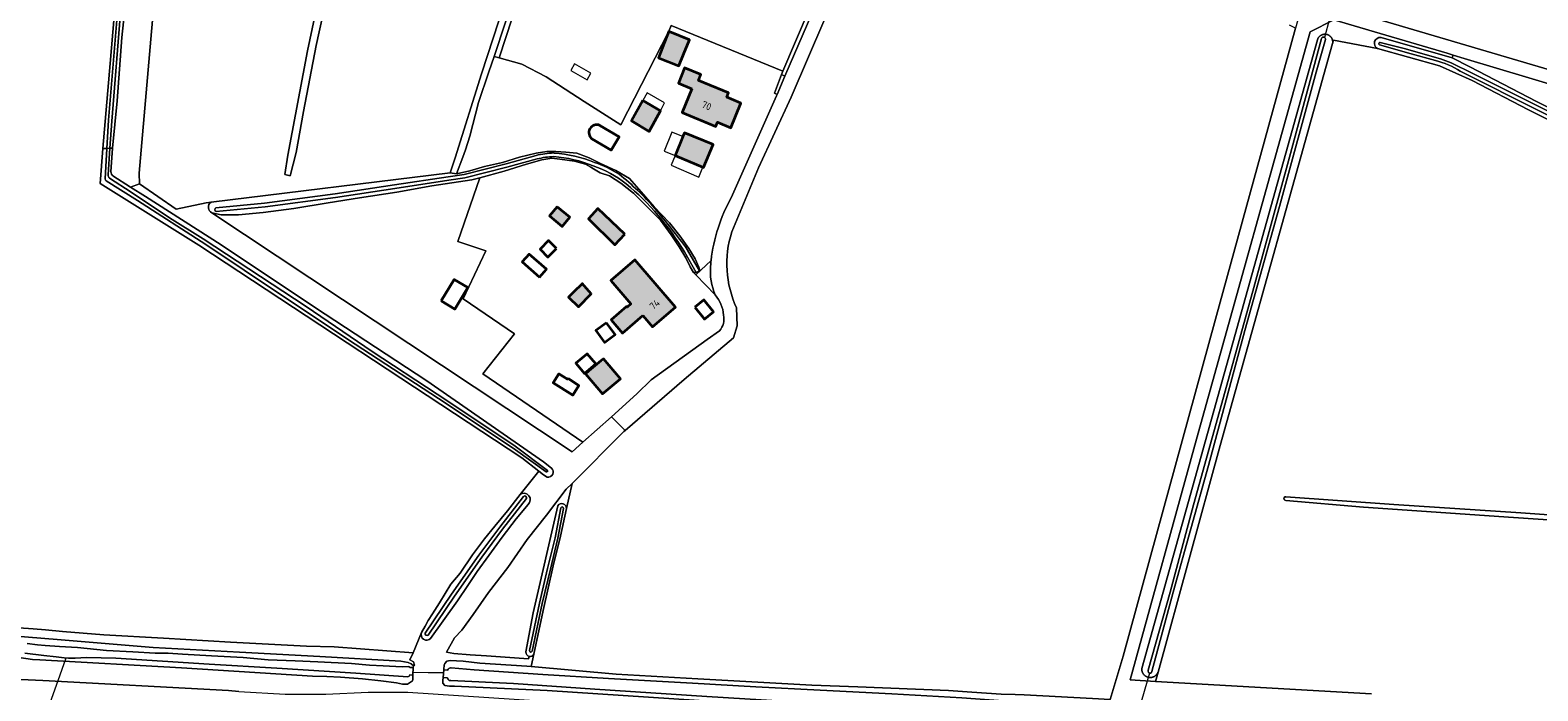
# Model space of a CAD drawing. Header units: metres. Extents: x 200031 to 204075, y 460125 to 464703.
# Tile 76 of 178: x 201076 to 201461, y 463498 to 463666. Entities that reach past the tile are written whole.
import ezdxf
from ezdxf.enums import TextEntityAlignment as Align

# ---------------------------------------------------------------- set-up
doc = ezdxf.new("R2010")
doc.units = ezdxf.units.M
doc.header["$LTSCALE"] = 2
for name, color, linetype, lineweight in [('B-WE-GR-BOS_LOOF-GV', 253, 'Continuous', 13), ('B-WE-GR-GRAS-GV', 253, 'Continuous', 13), ('B-WE-GR-HOUTWAL-GV', 253, 'Continuous', 13), ('B-WE-KW-KUNSTWERK_DUIKER-G', 253, 'Continuous', 18), ('B-WE-OG-BEBOUWING-GV', 253, 'Continuous', 35), ('B-WE-OG-BEBOUWING-T18', 253, 'Continuous', 18), ('B-WE-OG-BEBOUWING_BASSIN-GV', 253, 'Continuous', 35), ('B-WE-OG-BEBOUWING_LUIFEL-GV', 253, 'Continuous', 18), ('B-WE-OG-BEBOUWING_SCHUUR-GV', 253, 'Continuous', 35), ('B-WE-OG-TERREIN_ERF-GV', 253, 'Continuous', 18), ('B-WE-OG-WATER-GV', 253, 'Continuous', 18), ('B-WE-OG-WATER_GREPPEL-GV', 253, 'Continuous', 18), ('B-WE-OG-WATER_SLOOT-GV', 253, 'Continuous', 18), ('B-WE-OG-WEG-GV', 253, 'Continuous', 18), ('B-WE-VH-VERHARDING_BEDRIJFSVLOERPLAAT-GV', 253, 'Continuous', 18), ('B-WE-VH-VERHARDING_BETON-A', 254, 'Continuous', 25), ('B-WE-VH-VERHARDING_BETONSTRAATSTEEN-GV', 253, 'Continuous', 18), ('B-WE-VH-VERHARDING_HALFVERHARDING-GV', 253, 'Continuous', 18), ('B-WE-VH-VERHARDING_OPEN-GV', 253, 'Continuous', 18)]:
    doc.layers.add(name, color=color, linetype=linetype, lineweight=lineweight)
doc.styles.add('NLCS-ISO-M1000-T18', font='NLCS-ISO.ttf', dxfattribs={"height": 1.8})

msp = doc.modelspace()

# ---------------------------------------------------------------- hatches: boundary and pattern name
at = {"layer": 'B-WE-VH-VERHARDING_BETON-A'}
h = msp.add_hatch(color=256, dxfattribs=at)
h.dxf.hatch_style = 1
h.paths.add_polyline_path([(201239.129, 463665.901), (201236.51, 463659.17), (201241.734, 463657.069), (201243.016, 463660.26), (201244.418, 463663.752), (201239.374, 463665.797)])
h = msp.add_hatch(color=256, dxfattribs=at)
h.dxf.hatch_style = 1
h.paths.add_polyline_path([(201245.056, 463651.263), (201242.538, 463645.184), (201251.113, 463641.632), (201251.561, 463642.712), (201254.954, 463641.306), (201257.554, 463647.582), (201253.905, 463649.094), (201254.351, 463650.169), (201246.685, 463653.345), (201247.317, 463654.915), (201243.159, 463656.59), (201241.578, 463652.664)])
h = msp.add_hatch(color=256, dxfattribs=at)
h.dxf.hatch_style = 1
h.paths.add_polyline_path([(201232.535, 463648.211), (201229.644, 463643.028), (201234.114, 463640.32), (201237.036, 463645.596)])
h = msp.add_hatch(color=256, dxfattribs=at)
h.dxf.hatch_style = 1
h.paths.add_polyline_path([(201242.741, 463639.09), (201240.766, 463634.213), (201247.865, 463631.211), (201248.024, 463631.144), (201250.448, 463637.069), (201243.128, 463640.045)])
h = msp.add_hatch(color=256, dxfattribs=at)
h.dxf.hatch_style = 1
h.paths.add_polyline_path([(201210.656, 463621.163), (201208.715, 463618.825), (201211.948, 463616.142), (201213.889, 463618.481)])
h = msp.add_hatch(color=256, dxfattribs=at)
h.dxf.hatch_style = 1
h.paths.add_polyline_path([(201227.929, 463614.157), (201221.059, 463620.696), (201218.653, 463618.085), (201225.338, 463611.422)])
h = msp.add_hatch(color=256, dxfattribs=at)
h.dxf.hatch_style = 1
h.paths.add_polyline_path([(201232.553, 463593.39), (201235.003, 463590.525), (201240.87, 463595.542), (201230.52, 463607.644), (201224.332, 463602.351), (201229.45, 463596.367), (201228.503, 463595.556), (201228.366, 463595.717), (201224.437, 463592.357), (201227.355, 463588.945)])
h = msp.add_hatch(color=256, dxfattribs=at)
h.dxf.hatch_style = 1
h.paths.add_polyline_path([(201215.038, 463599.536), (201213.59, 463598.09), (201216.108, 463595.591), (201219.316, 463598.979), (201217.076, 463601.572), (201216.865, 463601.361)])
h = msp.add_hatch(color=256, dxfattribs=at)
h.dxf.hatch_style = 1
h.paths.add_polyline_path([(201221.787, 463581.851), (201218.778, 463579.3), (201217.917, 463578.571), (201222.252, 463573.457), (201226.787, 463577.3), (201222.452, 463582.415)])

# ---------------------------------------------------------------- linework, layer by layer
at = {"layer": 'B-WE-GR-BOS_LOOF-GV', "flags": 128}
for points in [[(201213.045, 463544.206), (201214.462, 463550.613), (201212.985, 463549.136), (201207.92, 463542.539), (201202.989, 463536.326), (201198.062, 463529.153), (201193.131, 463522.754), (201189.22, 463517.164), (201186.324, 463513.22), (201184.473, 463511.231), (201182.479, 463507.572), (201184.272, 463507.235)], [(201202.695, 463507.633), (201204.537, 463517.595), (201210.822, 463544.915)], [(201212.156, 463545.404), (201212.199, 463545.391)], [(201184.272, 463507.235), (201188.475, 463506.923), (201192.605, 463506.617), (201203.379, 463505.9), (201203.513, 463506.502)]]:
    msp.add_lwpolyline(points, dxfattribs=at)
at = {"layer": 'B-WE-GR-BOS_LOOF-GV'}
for points in [[(201210.822, 463544.915, -0.3226068), (201212.156, 463545.404)], [(201212.199, 463545.391, -0.3328561), (201213.045, 463544.206)], [(201203.513, 463506.502, -0.3761936), (201202.695, 463507.633)]]:
    msp.add_lwpolyline(points, format="xyb", dxfattribs=at)
at = {"layer": 'B-WE-GR-GRAS-GV', "flags": 128}
for points in [[(201460.886, 463854.683), (201458.386, 463847.007), (201453.051, 463827.14), (201448.044, 463808.599), (201442.98, 463790.2), (201439.57, 463777.994), (201432.603, 463752.516), (201424.836, 463723.137), (201418.007, 463698.501), (201414.566, 463686.551), (201410.723, 463671.674), (201516.205, 463640.568)], [(201112.529, 463727.359), (201104.078, 463629.736), (201104.148, 463626.972), (201113.518, 463620.558), (201121.166, 463622.159), (201122.38, 463622.308), (201183.407, 463629.808), (201184.619, 463633.655), (201191.35, 463655.02), (201197.218, 463672.977)], [(201294.995, 463707.751), (201293.446, 463708.914), (201292.55, 463704.636), (201292.188, 463702.904), (201287.499, 463689.463), (201278.917, 463669.057), (201270.375, 463649.101), (201262.043, 463631.114), (201255.185, 463614.722)], [(201061.107, 463514.656), (201076.999, 463513.54), (201080.19, 463513.243), (201084.496, 463512.857), (201095.029, 463512), (201110.27, 463511.13), (201127.369, 463510.112), (201146.729, 463509.072), (201153.76, 463508.913), (201173.909, 463507.402), (201176.069, 463512.564), (201176.967, 463514.206), (201177.798, 463515.603), (201178.844, 463517.372), (201180.691, 463520.166), (201183.584, 463524.885), (201185.896, 463527.712), (201189.037, 463532.401), (201192.149, 463536.47), (201194.8, 463539.67), (201197.975, 463543.585), (201201.211, 463547.747), (201205.988, 463553.714), (201201.683, 463557.16), (201119.286, 463611.331), (201094.129, 463627.064), (201094.766, 463635.971), (201096.695, 463657.72), (201099.715, 463693.687)], [(201150.907, 463669.977), (201149.234, 463662.29), (201145.985, 463645.429), (201144.106, 463634.954), (201142.58, 463629.033), (201141.216, 463629.4), (201141.971, 463634.296), (201147.009, 463660.949), (201150.293, 463676.633)], [(201227.658, 463563.809), (201214.462, 463550.613), (201213.045, 463544.206), (201211.478, 463537.119), (201209.67, 463529.572), (201207.117, 463518.218), (201204.682, 463507.033), (201204.007, 463503.932), (201225.709, 463501.996), (201246.531, 463500.735), (201275.665, 463499.13), (201287.367, 463498.687), (201310.465, 463497.774), (201316.404, 463497.361), (201323.948, 463496.9), (201327.504, 463496.771), (201329.785, 463496.717), (201347.197, 463495.718), (201351.754, 463495.456), (201354.997, 463506.518), (201378.607, 463592.455), (201398.968, 463666.728), (201397.495, 463667.472)], [(201420.815, 463664.325), (201438.975, 463659.166), (201439.172, 463659.826), (201437.654, 463660.28), (201420.55, 463665.351), (201408.75, 463668.849), (201402.742, 463665.727), (201373.737, 463561.91), (201356.855, 463500.484), (201363.284, 463500.118)], [(201363.284, 463500.118), (201363.933, 463502.48), (201363.912, 463502.426), (201363.874, 463502.341), (201363.833, 463502.258), (201363.789, 463502.177), (201363.741, 463502.097), (201363.689, 463502.02), (201363.635, 463501.945), (201363.577, 463501.873), (201363.516, 463501.803), (201363.452, 463501.736), (201363.385, 463501.672), (201363.316, 463501.61), (201363.244, 463501.552), (201363.169, 463501.497), (201363.093, 463501.445), (201363.014, 463501.396), (201362.933, 463501.351), (201362.85, 463501.31), (201362.765, 463501.272), (201362.679, 463501.238), (201362.592, 463501.207), (201362.503, 463501.18), (201362.413, 463501.157), (201362.322, 463501.138), (201362.231, 463501.123), (201362.139, 463501.112), (201362.047, 463501.105), (201361.954, 463501.102), (201361.861, 463501.103), (201361.769, 463501.108), (201361.677, 463501.117), (201361.585, 463501.13), (201361.494, 463501.146), (201361.403, 463501.167), (201361.314, 463501.192), (201361.226, 463501.22), (201361.139, 463501.252), (201361.053, 463501.288), (201360.97, 463501.328), (201360.888, 463501.371), (201360.808, 463501.418), (201360.73, 463501.468), (201360.654, 463501.521), (201360.58, 463501.578), (201360.51, 463501.638), (201360.441, 463501.7), (201360.376, 463501.766), (201360.313, 463501.834), (201360.254, 463501.905), (201360.197, 463501.979), (201360.144, 463502.055), (201360.094, 463502.133), (201360.048, 463502.213), (201360.005, 463502.295), (201359.965, 463502.379), (201359.93, 463502.464), (201359.898, 463502.551), (201359.87, 463502.64), (201359.845, 463502.729), (201359.825, 463502.819), (201359.808, 463502.911), (201359.795, 463503.002), (201359.787, 463503.095), (201359.782, 463503.187), (201359.781, 463503.28), (201359.785, 463503.373), (201404.589, 463663.74), (201404.615, 463663.819), (201404.647, 463663.903), (201404.682, 463663.985), (201404.721, 463664.065), (201404.763, 463664.144), (201404.809, 463664.221), (201404.858, 463664.295), (201404.911, 463664.367), (201404.966, 463664.437), (201405.025, 463664.505), (201405.087, 463664.569), (201405.151, 463664.631), (201405.219, 463664.69), (201405.288, 463664.745), (201405.361, 463664.798), (201405.435, 463664.847), (201405.512, 463664.893), (201405.59, 463664.935), (201405.671, 463664.974), (201405.753, 463665.009), (201405.836, 463665.041), (201405.921, 463665.069), (201406.007, 463665.093), (201406.094, 463665.113), (201406.182, 463665.129), (201406.271, 463665.141), (201406.36, 463665.149), (201406.449, 463665.153), (201406.538, 463665.153), (201406.627, 463665.149), (201406.716, 463665.142), (201406.805, 463665.13), (201406.893, 463665.114), (201406.98, 463665.094), (201407.066, 463665.071), (201407.151, 463665.043), (201407.235, 463665.012), (201407.317, 463664.977), (201407.398, 463664.939), (201407.476, 463664.897), (201407.553, 463664.851), (201407.628, 463664.802), (201407.7, 463664.75), (201407.77, 463664.695), (201407.838, 463664.636), (201407.903, 463664.575), (201407.965, 463664.51), (201408.024, 463664.443), (201408.08, 463664.374), (201408.132, 463664.302), (201408.182, 463664.227), (201408.228, 463664.151), (201408.271, 463664.072), (201408.31, 463663.992), (201408.345, 463663.91), (201408.377, 463663.827), (201408.405, 463663.742), (201408.429, 463663.656), (201408.45, 463663.569), (201408.466, 463663.481), (201408.478, 463663.393), (201408.487, 463663.304), (201408.491, 463663.214), (201408.492, 463663.125), (201408.488, 463663.036), (201408.481, 463662.947), (201408.469, 463662.858), (201408.454, 463662.77), (201408.704, 463663.666), (201419.909, 463661.481)], [(201483.433, 463633.299), (201458.386, 463645.885), (201444.085, 463653.331), (201435.754, 463657.11), (201419.909, 463661.481), (201408.704, 463663.666), (201408.454, 463662.77), (201379.805, 463560.229), (201363.933, 463502.48), (201363.284, 463500.118), (201418.361, 463496.979)], [(201104.148, 463626.972), (201101.821, 463626.189), (201105.656, 463623.781), (201124.99, 463611.459), (201148.785, 463595.559), (201177.41, 463576.752), (201207.191, 463556.083), (201209.235, 463554.502)], [(201122.38, 463622.308), (201121.166, 463622.159), (201113.518, 463620.558), (201104.148, 463626.972)], [(201203.513, 463506.502), (201203.379, 463505.9), (201192.605, 463506.617), (201188.475, 463506.923), (201184.272, 463507.235), (201182.479, 463507.572), (201184.473, 463511.231), (201186.324, 463513.22), (201189.22, 463517.164), (201193.131, 463522.754), (201198.062, 463529.153), (201202.989, 463536.326), (201207.92, 463542.539), (201212.985, 463549.136), (201214.462, 463550.613), (201227.658, 463563.809), (201228.015, 463564.117), (201224.512, 463567.622), (201217.228, 463561.102), (201214.477, 463558.639), (201122.61, 463619.603)], [(201256.416, 463595.364), (201256.602, 463590.793), (201255.633, 463587.755), (201243.1, 463577.125), (201228.015, 463564.117), (201227.658, 463563.809)], [(201208.12, 463552.215), (201207.141, 463552.791), (201205.988, 463553.714), (201201.211, 463547.747)], [(201396.536, 463547.187), (201424.04, 463545.226), (201456.431, 463543.059), (201497.121, 463540.195), (201540.026, 463537.104)], [(201203.23, 463545.208), (201200.244, 463541.549), (201196.669, 463536.89), (201193.249, 463532.262), (201190.23, 463528.132), (201187.86, 463524.53), (201185.242, 463520.649), (201178.397, 463511.079)], [(201622.098, 463530.392), (201577.895, 463533.425), (201533.962, 463536.439), (201491.04, 463539.48), (201454.611, 463541.918), (201416.362, 463544.517), (201396.539, 463546.248)], [(200994.148, 463512.404), (200994.385, 463512.344), (201011.908, 463507.961), (201023.684, 463505.411), (201038.279, 463503.393), (201058.898, 463501.291), (201079.461, 463500.38), (201126.849, 463497.791), (201129.505, 463497.546), (201141.26, 463496.87), (201151.655, 463496.875), (201162.493, 463497.356), (201172.544, 463497.356), (201344.318, 463486.064), (201350.173, 463490.062), (201351.192, 463493.538), (201351.754, 463495.456), (201347.197, 463495.718)], [(201065.359, 463512.257), (201084.117, 463510.708), (201107.64, 463508.721), (201129.625, 463507.531), (201150.124, 463506.428), (201170.831, 463505.245), (201172.689, 463504.908), (201173.45, 463504.591), (201173.997, 463504.082), (201174.249, 463504.285), (201174.029, 463505.089), (201173.067, 463505.643), (201173.909, 463507.402), (201153.76, 463508.913), (201146.729, 463509.072), (201127.369, 463510.112), (201110.27, 463511.13), (201095.029, 463512), (201084.496, 463512.857), (201080.19, 463513.243), (201076.999, 463513.54), (201061.107, 463514.656)], [(201176.069, 463512.564), (201173.909, 463507.402), (201173.067, 463505.643), (201174.029, 463505.089), (201174.249, 463504.285), (201173.997, 463504.082), (201173.974, 463503.627), (201173.88, 463501.745), (201173.858, 463501.31), (201173.861, 463500.629), (201173.738, 463500.257), (201172.534, 463499.447), (201171.202, 463499.442), (201169.652, 463499.776), (201165.686, 463500.288), (201160.977, 463500.765), (201155.431, 463501.177), (201151.962, 463501.349), (201148.245, 463501.459), (201114.883, 463503.56), (201078.702, 463505.588), (201076.871, 463505.695), (201070.548, 463506.674)], [(201253.321, 463494.835), (201208.125, 463497.757), (201184.49, 463498.905), (201183.22, 463498.9), (201182.043, 463499.05), (201181.483, 463499.698), (201181.48, 463500.473), (201181.571, 463500.906), (201181.586, 463501.109), (201181.734, 463503.069), (201181.748, 463503.261), (201181.837, 463504.221), (201181.99, 463504.686), (201182.514, 463505.277), (201183.412, 463505.466), (201184.961, 463505.379), (201186.664, 463505.262), (201190.909, 463504.752), (201202.962, 463504.025), (201204.007, 463503.932), (201204.682, 463507.033)]]:
    msp.add_lwpolyline(points, dxfattribs=at)
for points in [[(201219.136, 463729.861), (201218.872, 463729.609), (201217.245, 463725.948), (201215.619, 463722.04), (201215.421, 463721.484), (201213.382, 463715.775), (201211.027, 463708.147), (201206.523, 463695.618), (201203.831, 463687.029), (201197.524, 463668.237), (201194.584, 463659.453), (201195.881, 463659.098), (201212.579, 463710.055)], [(201219.525, 463730.232), (201219.136, 463729.861), (201212.579, 463710.055), (201195.881, 463659.098), (201201.695, 463657.506), (201207.883, 463654.283), (201217.552, 463647.966), (201226.927, 463642.009), (201239.129, 463665.901), (201239.773, 463667.347), (201268.224, 463655.739), (201274.905, 463671.447), (201285.189, 463694.931), (201287.92, 463701.569), (201288.825, 463705.012), (201257.251, 463715.266)], [(201517.962, 463636.263), (201442.041, 463658.968), (201439.172, 463659.826), (201438.975, 463659.166), (201443.466, 463656.834), (201460.5, 463648.032), (201482.967, 463636.591), (201509.481, 463622.508)], [(201217.228, 463561.102), (201191.674, 463578.545), (201199.768, 463588.768), (201186.73, 463597.636), (201192.48, 463609.874), (201185.338, 463612.256), (201190.973, 463628.563), (201188.884, 463628.004), (201178.67, 463626.509), (201169.788, 463624.865), (201160.254, 463623.434), (201152.3, 463622.133), (201143.51, 463620.737), (201135.679, 463619.715), (201129.394, 463619.072), (201124.966, 463619.055), (201122.61, 463619.603), (201214.477, 463558.639)]]:
    msp.add_lwpolyline(points, close=True, dxfattribs=at)
at = {"layer": 'B-WE-GR-GRAS-GV'}
for points in [[(201419.909, 463661.481, -0.8368306), (201420.815, 463664.325)], [(201122.61, 463619.603, -0.5835161), (201122.38, 463622.308)], [(201255.185, 463614.722, 0.1857224), (201256.416, 463595.364)], [(201209.235, 463554.502, -0.7648272), (201208.12, 463552.215)], [(201201.211, 463547.747, -0.9873897), (201203.23, 463545.208)], [(201396.539, 463546.248, -1.117141), (201396.536, 463547.187)], [(201178.397, 463511.079, -0.8375685), (201176.069, 463512.564)], [(201204.682, 463507.033, -0.3372533), (201203.513, 463506.502)]]:
    msp.add_lwpolyline(points, format="xyb", dxfattribs=at)
at = {"layer": 'B-WE-GR-HOUTWAL-GV', "flags": 128}
for points in [[(201101.821, 463626.189), (201104.148, 463626.972), (201104.078, 463629.736), (201112.529, 463727.359), (201106.189, 463728.68), (201105.285, 463718.95), (201103.336, 463702.311), (201101.823, 463685.086), (201099.674, 463664.297), (201098.467, 463648.188), (201097.244, 463636.105), (201096.813, 463630.073)], [(201097.319, 463629.016), (201101.821, 463626.189)]]:
    msp.add_lwpolyline(points, dxfattribs=at)
at = {"layer": 'B-WE-GR-HOUTWAL-GV'}
msp.add_lwpolyline([(201096.813, 463630.073, 0.1500486), (201097.319, 463629.016)], format="xyb", dxfattribs=at)
at = {"layer": 'B-WE-KW-KUNSTWERK_DUIKER-G', "flags": 128}
for points in [[(201408.971, 463673.738), (201407.689, 463669.046), (201406.407, 463664.353)], [(201081.369, 463494.613), (201083.389, 463500.357), (201085.401, 463506.083), (201085.392, 463506.105)], [(201173.874, 463502.427), (201177.76, 463502.4), (201181.642, 463502.373)], [(201361.786, 463502.238), (201360.404, 463497.539), (201359.021, 463492.839)]]:
    msp.add_lwpolyline(points, dxfattribs=at)
at = {"layer": 'B-WE-OG-BEBOUWING-GV', "flags": 128}
for points in [[(201239.129, 463665.901), (201236.51, 463659.17), (201241.734, 463657.069), (201243.016, 463660.26), (201244.418, 463663.752), (201239.374, 463665.797)], [(201245.056, 463651.263), (201242.538, 463645.184), (201251.113, 463641.632), (201251.561, 463642.712), (201254.954, 463641.306), (201257.554, 463647.582), (201253.905, 463649.094), (201254.351, 463650.169), (201246.685, 463653.345), (201247.317, 463654.915), (201243.159, 463656.59), (201241.578, 463652.664)], [(201232.535, 463648.211), (201229.644, 463643.028), (201234.114, 463640.32), (201237.036, 463645.596)], [(201242.741, 463639.09), (201240.766, 463634.213), (201247.865, 463631.211), (201248.024, 463631.144), (201250.448, 463637.069), (201243.128, 463640.045)], [(201210.656, 463621.163), (201208.715, 463618.825), (201211.948, 463616.142), (201213.889, 463618.481)], [(201227.929, 463614.157), (201221.059, 463620.696), (201218.653, 463618.085), (201225.338, 463611.422)], [(201232.553, 463593.39), (201235.003, 463590.525), (201240.87, 463595.542), (201230.52, 463607.644), (201224.332, 463602.351), (201229.45, 463596.367), (201228.503, 463595.556), (201228.366, 463595.717), (201224.437, 463592.357), (201227.355, 463588.945)], [(201215.038, 463599.536), (201213.59, 463598.09), (201216.108, 463595.591), (201219.316, 463598.979), (201217.076, 463601.572), (201216.865, 463601.361)], [(201221.787, 463581.851), (201218.778, 463579.3), (201217.917, 463578.571), (201222.252, 463573.457), (201226.787, 463577.3), (201222.452, 463582.415)]]:
    msp.add_lwpolyline(points, close=True, dxfattribs=at)
at = {"layer": 'B-WE-OG-BEBOUWING_BASSIN-GV'}
msp.add_lwpolyline([(201221.528, 463641.897, 0.876391), (201219.529, 463638.472)], format="xyb", dxfattribs=at)
at = {"layer": 'B-WE-OG-BEBOUWING_BASSIN-GV', "flags": 128}
msp.add_lwpolyline([(201219.529, 463638.472), (201224.474, 463635.586), (201226.473, 463639.01), (201221.528, 463641.897)], dxfattribs=at)
at = {"layer": 'B-WE-OG-BEBOUWING_LUIFEL-GV', "flags": 128}
for points in [[(201215.08, 463657.591), (201214.141, 463655.944), (201218.354, 463653.543), (201219.293, 463655.19)], [(201237.036, 463645.596), (201238.079, 463647.69), (201233.635, 463650.212), (201232.535, 463648.211)], [(201240.766, 463634.213), (201242.741, 463639.09), (201239.957, 463640.218), (201237.982, 463635.341)], [(201240.766, 463634.213), (201239.764, 463631.8), (201246.787, 463628.711), (201247.865, 463631.211)]]:
    msp.add_lwpolyline(points, close=True, dxfattribs=at)
at = {"layer": 'B-WE-OG-BEBOUWING_SCHUUR-GV', "flags": 128}
for points in [[(201210.467, 463610.504), (201208.491, 463612.513), (201206.292, 463610.35), (201208.268, 463608.341)], [(201206.175, 463603.215), (201207.94, 463605.218), (201203.539, 463609.095), (201201.774, 463607.092)], [(201181.088, 463597.166), (201184.57, 463595.047), (201187.902, 463600.523), (201184.419, 463602.642)], [(201245.773, 463595.517), (201248.257, 463592.476), (201250.543, 463594.343), (201248.059, 463597.385)], [(201223.224, 463591.571), (201220.498, 463589.564), (201222.715, 463586.554), (201225.441, 463588.56)], [(201220.514, 463581.086), (201218.304, 463583.663), (201215.465, 463581.228), (201217.676, 463578.651)], [(201213.434, 463577.365), (201213.303, 463577.16), (201211.133, 463578.544), (201209.664, 463576.242), (201214.634, 463573.072), (201216.233, 463575.58)]]:
    msp.add_lwpolyline(points, close=True, dxfattribs=at)
at = {"layer": 'B-WE-OG-TERREIN_ERF-GV', "flags": 128}
for points in [[(201266.787, 463649.823), (201266.13, 463650.106), (201267.846, 463654.851), (201268.224, 463655.739), (201239.773, 463667.347), (201239.129, 463665.901), (201226.927, 463642.009), (201217.552, 463647.966), (201207.883, 463654.283), (201201.695, 463657.506), (201195.881, 463659.098), (201194.584, 463659.453), (201193.268, 463655.523), (201190.604, 463647.739), (201188.376, 463639.121), (201187.306, 463635.648), (201186.601, 463633.818), (201184.956, 463629.548), (201188.379, 463630.356), (201192.122, 463631.455), (201196.702, 463632.401), (201201.095, 463633.781), (201205.272, 463634.788), (201208.026, 463635.233), (201210.318, 463635.272), (201212.92, 463635.035), (201215.709, 463634.798), (201218.81, 463633.602), (201221.696, 463632.219), (201225.667, 463630.408), (201229.082, 463628.346), (201232.13, 463624.951), (201235.396, 463621.154), (201239.283, 463617.081), (201241.96, 463613.716), (201244.264, 463610.504), (201245.854, 463607.878), (201246.791, 463605.775), (201247.073, 463604.94), (201246.937, 463604.849), (201246.609, 463604.629), (201246.146, 463604.348), (201245.433, 463604.407), (201246.009, 463603.814), (201249.942, 463607.484)], [(201255.067, 463623.467), (201266.606, 463649.404), (201266.787, 463649.823)], [(201221.528, 463641.897), (201226.473, 463639.01), (201224.474, 463635.586), (201219.529, 463638.472)], [(201246.009, 463603.814), (201245.433, 463604.407), (201244.592, 463605.829), (201243.468, 463608.116), (201241.816, 463610.897), (201239.729, 463614.017), (201236.989, 463617.723), (201233.662, 463621.116), (201230.149, 463624.633), (201226.918, 463627.13), (201224, 463629.069), (201221.674, 463629.835), (201219.967, 463630.788), (201219.284, 463631.281), (201217.856, 463631.988), (201215.128, 463632.782), (201211.317, 463633.294), (201209.272, 463633.534), (201206.765, 463633.153), (201202.836, 463632.023), (201197.113, 463630.204), (201190.973, 463628.563), (201185.338, 463612.256), (201192.48, 463609.874), (201186.73, 463597.636), (201199.768, 463588.768), (201191.674, 463578.545), (201217.228, 463561.102), (201224.512, 463567.622), (201230.988, 463573.42), (201234.617, 463577.015), (201248.952, 463587.291), (201252.109, 463589.506)], [(201250.984, 463598.693), (201246.009, 463603.814)]]:
    msp.add_lwpolyline(points, dxfattribs=at)
for points in [[(201239.129, 463665.901), (201239.374, 463665.797), (201244.418, 463663.752), (201243.016, 463660.26), (201241.734, 463657.069), (201236.51, 463659.17)], [(201246.685, 463653.345), (201254.351, 463650.169), (201253.905, 463649.094), (201257.554, 463647.582), (201254.954, 463641.306), (201251.561, 463642.712), (201251.113, 463641.632), (201242.538, 463645.184), (201245.056, 463651.263), (201241.578, 463652.664), (201243.159, 463656.59), (201247.317, 463654.915)], [(201232.535, 463648.211), (201237.036, 463645.596), (201234.114, 463640.32), (201229.644, 463643.028)], [(201240.766, 463634.213), (201242.741, 463639.09), (201243.128, 463640.045), (201250.448, 463637.069), (201248.024, 463631.144), (201247.865, 463631.211)], [(201211.948, 463616.142), (201208.715, 463618.825), (201210.656, 463621.163), (201213.889, 463618.481)], [(201218.653, 463618.085), (201221.059, 463620.696), (201227.929, 463614.157), (201225.338, 463611.422)], [(201224.332, 463602.351), (201230.52, 463607.644), (201240.87, 463595.542), (201235.003, 463590.525), (201232.553, 463593.39), (201227.355, 463588.945), (201224.437, 463592.357), (201228.366, 463595.717), (201228.503, 463595.556), (201229.45, 463596.367)], [(201217.076, 463601.572), (201219.316, 463598.979), (201216.108, 463595.591), (201213.59, 463598.09), (201215.038, 463599.536), (201216.865, 463601.361)], [(201226.787, 463577.3), (201222.252, 463573.457), (201217.917, 463578.571), (201218.778, 463579.3), (201221.787, 463581.851), (201222.452, 463582.415)]]:
    msp.add_lwpolyline(points, close=True, dxfattribs=at)
at = {"layer": 'B-WE-OG-TERREIN_ERF-GV'}
for points in [[(201219.529, 463638.472, -0.876391), (201221.528, 463641.897)], [(201249.942, 463607.484, -0.0998262), (201255.067, 463623.467)], [(201253.126, 463593.536, 0.1515704), (201250.984, 463598.693)], [(201252.109, 463589.506, 0.2217439), (201253.126, 463593.536)]]:
    msp.add_lwpolyline(points, format="xyb", dxfattribs=at)
at = {"layer": 'B-WE-OG-WATER-GV'}
msp.add_lwpolyline([(201396.536, 463547.187, 1.117141), (201396.539, 463546.248)], format="xyb", dxfattribs=at)
at = {"layer": 'B-WE-OG-WATER-GV', "flags": 128}
for points in [[(201622.123, 463531.47), (201576.859, 463534.612), (201540.026, 463537.104), (201497.121, 463540.195), (201456.431, 463543.059), (201424.04, 463545.226), (201396.536, 463547.187)], [(201396.539, 463546.248), (201416.362, 463544.517), (201454.611, 463541.918), (201491.04, 463539.48), (201533.962, 463536.439), (201577.895, 463533.425), (201622.098, 463530.392)]]:
    msp.add_lwpolyline(points, dxfattribs=at)
at = {"layer": 'B-WE-OG-WATER_GREPPEL-GV', "flags": 128}
for points in [[(201150.293, 463676.633), (201147.009, 463660.949), (201141.971, 463634.296), (201141.216, 463629.4), (201142.58, 463629.033), (201144.106, 463634.954), (201145.985, 463645.429), (201149.234, 463662.29), (201150.907, 463669.977)], [(201211.593, 463544.365), (201210.141, 463536.753), (201208.241, 463528.931), (201206.166, 463520.097), (201203.63, 463507.968)], [(201204.319, 463507.824), (201206.853, 463519.944), (201208.926, 463528.768), (201210.829, 463536.604), (201212.285, 463544.233)]]:
    msp.add_lwpolyline(points, dxfattribs=at)
at = {"layer": 'B-WE-OG-WATER_GREPPEL-GV'}
for points in [[(201212.285, 463544.233, 0.9660101), (201211.593, 463544.365)], [(201203.63, 463507.968, 0.8345789), (201204.319, 463507.824)]]:
    msp.add_lwpolyline(points, format="xyb", dxfattribs=at)
at = {"layer": 'B-WE-OG-WATER_SLOOT-GV', "flags": 128}
for points in [[(201104.829, 463729.764), (201104.708, 463727.097), (201102.033, 463701.596), (201099.359, 463671.719), (201097.057, 463642.954), (201096.608, 463636.071), (201097.244, 463636.105), (201098.467, 463648.188), (201099.674, 463664.297), (201101.823, 463685.086), (201103.336, 463702.311), (201105.285, 463718.95), (201106.189, 463728.68), (201106.401, 463730.963), (201016.107, 463756.994), (201010.363, 463759.165), (200921.588, 463784.747), (200774.52, 463827.911), (200760.432, 463832.479), (200760.122, 463831.576)], [(201017.655, 463754.517), (201103.397, 463729.728), (201102.7, 463722.811), (201099.715, 463693.687), (201096.695, 463657.72), (201094.766, 463635.971), (201095.849, 463636.03), (201096.271, 463643.194), (201098.653, 463671.78), (201101.328, 463701.664), (201104.003, 463727.17), (201104.14, 463729.304)], [(201104.14, 463729.304), (201104.003, 463727.17), (201101.328, 463701.664), (201098.653, 463671.78), (201096.271, 463643.194), (201095.849, 463636.03), (201096.608, 463636.071), (201097.057, 463642.954), (201099.359, 463671.719), (201102.033, 463701.596), (201104.708, 463727.097), (201104.829, 463729.764)], [(201213.787, 463722.436), (201211.8, 463716.543), (201209.161, 463710.215), (201206.044, 463699.487), (201202.769, 463689.224), (201199.341, 463678.836), (201197.218, 463672.977), (201191.35, 463655.02), (201184.619, 463633.655), (201183.407, 463629.808), (201184.956, 463629.548), (201186.601, 463633.818), (201187.306, 463635.648), (201188.376, 463639.121), (201190.604, 463647.739), (201193.268, 463655.523), (201194.584, 463659.453), (201197.524, 463668.237), (201203.831, 463687.029), (201206.523, 463695.618), (201211.027, 463708.147), (201213.382, 463715.775), (201215.421, 463721.484)], [(201361.443, 463502.967), (201367.005, 463522.876), (201373.003, 463545.153), (201381.032, 463574.169), (201388.376, 463600.586), (201397.441, 463633.779), (201405.624, 463664.104)], [(201405.624, 463664.104), (201397.441, 463633.779), (201388.376, 463600.586), (201381.032, 463574.169), (201373.003, 463545.153), (201367.005, 463522.876), (201361.443, 463502.967)], [(201406.649, 463663.802), (201404.235, 463655.467), (201394.904, 463621.221), (201386.08, 463589.615), (201376.763, 463555.189), (201367.757, 463522.845), (201362.374, 463502.625)], [(201362.374, 463502.625), (201367.757, 463522.845), (201376.763, 463555.189), (201386.08, 463589.615), (201394.904, 463621.221), (201404.235, 463655.467), (201406.649, 463663.802)], [(201434.689, 463658.461), (201428.525, 463660.129), (201420.436, 463662.417)], [(201420.436, 463662.417), (201428.525, 463660.129), (201434.689, 463658.461)], [(201420.617, 463663.053), (201426.708, 463661.488), (201435.936, 463658.891), (201438.669, 463657.874), (201444.247, 463655.133), (201461.72, 463646.412), (201485.34, 463634.319)], [(201485.34, 463634.319), (201461.72, 463646.412), (201444.247, 463655.133), (201438.669, 463657.874), (201435.936, 463658.891), (201426.708, 463661.488), (201420.617, 463663.053)], [(201616.23, 463554.13), (201595.29, 463567.51), (201595.149, 463567.289), (201594.547, 463567.661), (201591.383, 463569.61), (201587.31, 463572.272), (201580.897, 463576.306), (201574.486, 463580.249), (201565.926, 463586.066), (201554.909, 463593.556), (201546.91, 463598.849), (201527.058, 463611.071), (201511.813, 463621.073), (201509.481, 463622.508), (201482.967, 463636.591), (201460.5, 463648.032), (201443.466, 463656.834), (201438.975, 463659.166), (201420.815, 463664.325)], [(201419.909, 463661.481), (201435.754, 463657.11), (201444.085, 463653.331), (201458.386, 463645.885), (201483.433, 463633.299)], [(201495.427, 463627.908), (201476.118, 463637.99), (201461.438, 463645.444), (201441.025, 463655.721)], [(201441.025, 463655.721), (201461.438, 463645.444), (201476.118, 463637.99), (201495.427, 463627.908)], [(201095.389, 463628.235), (201095.849, 463636.03), (201094.766, 463635.971), (201094.129, 463627.064), (201119.286, 463611.331), (201201.683, 463557.16), (201205.988, 463553.714), (201207.141, 463552.791), (201208.12, 463552.215)], [(201096.165, 463629.277), (201096.608, 463636.071), (201095.849, 463636.03), (201095.389, 463628.235)], [(201096.813, 463630.073), (201097.244, 463636.105), (201096.608, 463636.071), (201096.165, 463629.277)], [(201243.856, 463610.253), (201243.949, 463610.098), (201246.937, 463604.849), (201247.073, 463604.94), (201246.791, 463605.775), (201245.854, 463607.878), (201244.264, 463610.504), (201241.96, 463613.716), (201239.283, 463617.081), (201235.396, 463621.154), (201232.13, 463624.951), (201229.082, 463628.346), (201225.667, 463630.408), (201221.696, 463632.219), (201218.81, 463633.602), (201215.709, 463634.798), (201212.92, 463635.035), (201210.318, 463635.272), (201208.026, 463635.233), (201205.272, 463634.788), (201201.095, 463633.781), (201196.702, 463632.401), (201192.122, 463631.455), (201188.379, 463630.356), (201184.956, 463629.548), (201183.407, 463629.808), (201122.38, 463622.308)], [(201122.61, 463619.603), (201124.966, 463619.055), (201129.394, 463619.072), (201135.679, 463619.715), (201143.51, 463620.737), (201152.3, 463622.133), (201160.254, 463623.434), (201169.788, 463624.865), (201178.67, 463626.509), (201188.884, 463628.004), (201190.973, 463628.563), (201197.113, 463630.204), (201202.836, 463632.023), (201206.765, 463633.153), (201209.272, 463633.534), (201211.317, 463633.294), (201215.128, 463632.782), (201217.856, 463631.988), (201219.284, 463631.281), (201219.967, 463630.788), (201221.674, 463629.835), (201224, 463629.069), (201226.918, 463627.13), (201230.149, 463624.633), (201233.662, 463621.116), (201236.989, 463617.723), (201239.729, 463614.017), (201241.816, 463610.897), (201243.468, 463608.116), (201244.592, 463605.829), (201245.433, 463604.407), (201246.146, 463604.348), (201243.141, 463609.627)], [(201123.632, 463620.88), (201136.045, 463622.074), (201154.014, 463624.452), (201169.147, 463626.706), (201182.9, 463628.82), (201186.908, 463629.42), (201197.619, 463632.134), (201205.301, 463634.235), (201205.303, 463634.236)], [(201205.303, 463634.236), (201205.301, 463634.235), (201197.619, 463632.134), (201186.908, 463629.42), (201182.9, 463628.82), (201169.147, 463626.706), (201154.014, 463624.452), (201136.045, 463622.074), (201123.632, 463620.88)], [(201205.546, 463633.333), (201197.857, 463631.23), (201187.092, 463628.502), (201183.04, 463627.895), (201169.287, 463625.781), (201154.144, 463623.525), (201136.151, 463621.144), (201123.722, 463619.949)], [(201123.722, 463619.949), (201136.151, 463621.144), (201154.144, 463623.525), (201169.287, 463625.781), (201183.04, 463627.895), (201187.092, 463628.502), (201197.857, 463631.23), (201205.546, 463633.333)], [(201209.817, 463634.864), (201209.856, 463634.864), (201209.895, 463634.862)], [(201209.895, 463634.862), (201209.856, 463634.864), (201209.817, 463634.864)], [(201207.903, 463553.516), (201200.005, 463559.182), (201182.332, 463570.959), (201159.142, 463586.124), (201140.633, 463598.447), (201121.09, 463611.535), (201103.619, 463622.719), (201095.675, 463627.741)], [(201095.675, 463627.741), (201103.619, 463622.719), (201121.09, 463611.535), (201140.633, 463598.447), (201159.142, 463586.124), (201182.332, 463570.959), (201200.005, 463559.182), (201207.903, 463553.516)], [(201096.459, 463628.484), (201102.008, 463624.84), (201111.83, 463618.307), (201120.345, 463612.982), (201146.668, 463595.676), (201163.454, 463584.285), (201180.041, 463573.398), (201199.576, 463560.346), (201208.243, 463553.89)], [(201208.243, 463553.89), (201199.576, 463560.346), (201180.041, 463573.398), (201163.454, 463584.285), (201146.668, 463595.676), (201120.345, 463612.982), (201111.83, 463618.307), (201102.008, 463624.84), (201096.459, 463628.484)], [(201209.235, 463554.502), (201207.191, 463556.083), (201177.41, 463576.752), (201148.785, 463595.559), (201124.99, 463611.459), (201105.656, 463623.781), (201101.821, 463626.189), (201097.319, 463629.016)], [(201243.141, 463609.627), (201246.146, 463604.348)], [(201246.146, 463604.348), (201246.609, 463604.629), (201246.937, 463604.849), (201243.949, 463610.098), (201243.856, 463610.253)], [(201201.211, 463547.747), (201197.975, 463543.585), (201194.8, 463539.67), (201192.149, 463536.47), (201189.037, 463532.401), (201185.896, 463527.712), (201183.584, 463524.885), (201180.691, 463520.166), (201178.844, 463517.372), (201177.798, 463515.603), (201176.967, 463514.206), (201176.069, 463512.564)], [(201176.997, 463512.437), (201183.698, 463522.338), (201190.675, 463532.31), (201196.013, 463539.467), (201202.124, 463547.303)], [(201202.124, 463547.303), (201196.013, 463539.467), (201190.675, 463532.31), (201183.698, 463522.338), (201176.997, 463512.437)], [(201202.844, 463546.741), (201196.739, 463538.914), (201191.415, 463531.775), (201184.45, 463521.82), (201177.753, 463511.925)], [(201177.753, 463511.925), (201184.45, 463521.82), (201191.415, 463531.775), (201196.739, 463538.914), (201202.844, 463546.741)], [(201178.397, 463511.079), (201185.242, 463520.649), (201187.86, 463524.53), (201190.23, 463528.132), (201193.249, 463532.262), (201196.669, 463536.89), (201200.244, 463541.549), (201203.23, 463545.208)], [(201210.822, 463544.915), (201204.537, 463517.595), (201202.695, 463507.633)], [(201203.63, 463507.968), (201206.166, 463520.097), (201208.241, 463528.931), (201210.141, 463536.753), (201211.593, 463544.365)], [(201212.285, 463544.233), (201210.829, 463536.604), (201208.926, 463528.768), (201206.853, 463519.944), (201204.319, 463507.824)], [(201209.67, 463529.572), (201211.478, 463537.119), (201213.045, 463544.206)], [(201212.199, 463545.391), (201212.156, 463545.404)], [(201204.682, 463507.033), (201207.117, 463518.218), (201209.67, 463529.572)], [(201005.45, 463516.96), (201012.82, 463515.128), (201026.178, 463512.354), (201035.203, 463510.95), (201050.756, 463509.33), (201056.318, 463508.853), (201062.11, 463507.981), (201070.548, 463506.674), (201076.871, 463505.695), (201078.702, 463505.588), (201114.883, 463503.56), (201148.245, 463501.459), (201151.962, 463501.349), (201155.431, 463501.177), (201160.977, 463500.765), (201165.686, 463500.288), (201169.652, 463499.776), (201171.202, 463499.442), (201172.534, 463499.447), (201173.738, 463500.257), (201173.861, 463500.629), (201173.858, 463501.31), (201173.88, 463501.745), (201173.082, 463501.819)], [(201075.494, 463509.791), (201078.105, 463509.445), (201080.045, 463509.283), (201083.765, 463509.05), (201088.353, 463508.74), (201095.696, 463508.025), (201102.428, 463507.653), (201108.147, 463507.333), (201111.474, 463507.282), (201115.069, 463507.065), (201122.48, 463506.663), (201130.567, 463506.175), (201136.967, 463505.65), (201143.881, 463505.337), (201149.616, 463505.086), (201158.227, 463504.701), (201162.819, 463504.292), (201166.32, 463504.066), (201171.136, 463503.851), (201172.67, 463503.879), (201172.93, 463503.848), (201173.198, 463503.699), (201173.974, 463503.627), (201173.997, 463504.082), (201173.45, 463504.591), (201172.689, 463504.908), (201170.831, 463505.245), (201150.124, 463506.428), (201129.625, 463507.531), (201107.64, 463508.721), (201084.117, 463510.708), (201065.359, 463512.257)], [(201173.082, 463501.819), (201173.88, 463501.745), (201173.974, 463503.627), (201173.198, 463503.699), (201172.93, 463503.848), (201172.67, 463503.879), (201171.136, 463503.851), (201166.32, 463504.066), (201162.819, 463504.292), (201158.227, 463504.701), (201149.616, 463505.086), (201143.881, 463505.337), (201136.967, 463505.65), (201130.567, 463506.175), (201122.48, 463506.663), (201115.069, 463507.065), (201111.474, 463507.282), (201108.147, 463507.333), (201102.428, 463507.653), (201095.696, 463508.025), (201088.353, 463508.74), (201083.765, 463509.05), (201080.045, 463509.283), (201078.105, 463509.445), (201075.494, 463509.791)], [(201172.554, 463501.306), (201159.292, 463502.192), (201139.193, 463503.461), (201121.914, 463504.501), (201098.081, 463505.997), (201090.623, 463506.234), (201087.754, 463506.039), (201086.009, 463506.041), (201084.91, 463506.107), (201082.916, 463506.369), (201079.717, 463506.738), (201074.911, 463507.29)], [(201074.911, 463507.29), (201079.717, 463506.738), (201082.916, 463506.369), (201084.91, 463506.107), (201086.009, 463506.041), (201087.754, 463506.039), (201090.623, 463506.234), (201098.081, 463505.997), (201121.914, 463504.501), (201139.193, 463503.461), (201159.292, 463502.192), (201172.554, 463501.306)], [(201347.197, 463495.718), (201329.785, 463496.717), (201327.504, 463496.771), (201323.948, 463496.9), (201316.404, 463497.361), (201310.465, 463497.774), (201287.367, 463498.687), (201275.665, 463499.13), (201246.531, 463500.735), (201225.709, 463501.996), (201204.007, 463503.932), (201202.962, 463504.025), (201190.909, 463504.752), (201186.664, 463505.262), (201184.961, 463505.379), (201183.412, 463505.466), (201182.514, 463505.277), (201181.99, 463504.686), (201181.837, 463504.221), (201181.748, 463503.261), (201181.734, 463503.069), (201182.735, 463503.009), (201182.901, 463503.258)], [(201182.831, 463500.686), (201182.617, 463501.047), (201181.586, 463501.109), (201181.571, 463500.906), (201181.48, 463500.473), (201181.483, 463499.698), (201182.043, 463499.05), (201183.22, 463498.9), (201184.49, 463498.905), (201208.125, 463497.757), (201253.321, 463494.835), (201289.567, 463492.616), (201303.873, 463491.477), (201324.795, 463490.219), (201329.25, 463489.983), (201346.603, 463488.987)], [(201182.901, 463503.258), (201182.735, 463503.009), (201181.734, 463503.069), (201181.586, 463501.109), (201182.617, 463501.047), (201182.831, 463500.686)], [(201183.636, 463503.61), (201189.534, 463503.036), (201207.033, 463501.875), (201223.743, 463500.888), (201245.148, 463499.684), (201261.303, 463498.765), (201277.747, 463497.879), (201296.045, 463496.905), (201313.856, 463495.912), (201329.058, 463494.851), (201340.341, 463494.495), (201343.339, 463494.194), (201347.665, 463493.425)], [(201347.665, 463493.425), (201343.339, 463494.194), (201340.341, 463494.495), (201329.058, 463494.851), (201313.856, 463495.912), (201296.045, 463496.905), (201277.747, 463497.879), (201261.303, 463498.765), (201245.148, 463499.684), (201223.743, 463500.888), (201207.033, 463501.875), (201189.534, 463503.036), (201183.636, 463503.61)], [(201346.65, 463490.152), (201339.562, 463490.091), (201323.696, 463491.241), (201302.198, 463492.73), (201277.904, 463494.436), (201248.853, 463496.29), (201220.255, 463498.16), (201199.539, 463499.587), (201183.542, 463500.306)], [(201183.542, 463500.306), (201199.539, 463499.587), (201220.255, 463498.16), (201248.853, 463496.29), (201277.904, 463494.436), (201302.198, 463492.73), (201323.696, 463491.241), (201339.562, 463490.091), (201346.65, 463490.152)]]:
    msp.add_lwpolyline(points, dxfattribs=at)
msp.add_lwpolyline([(201363.933, 463502.48), (201379.805, 463560.229), (201408.454, 463662.77), (201408.469, 463662.858), (201408.481, 463662.947), (201408.488, 463663.036), (201408.492, 463663.125), (201408.491, 463663.214), (201408.487, 463663.304), (201408.478, 463663.393), (201408.466, 463663.481), (201408.45, 463663.569), (201408.429, 463663.656), (201408.405, 463663.742), (201408.377, 463663.827), (201408.345, 463663.91), (201408.31, 463663.992), (201408.271, 463664.072), (201408.228, 463664.151), (201408.182, 463664.227), (201408.132, 463664.302), (201408.08, 463664.374), (201408.024, 463664.443), (201407.965, 463664.51), (201407.903, 463664.575), (201407.838, 463664.636), (201407.77, 463664.695), (201407.7, 463664.75), (201407.628, 463664.802), (201407.553, 463664.851), (201407.476, 463664.897), (201407.398, 463664.939), (201407.317, 463664.977), (201407.235, 463665.012), (201407.151, 463665.043), (201407.066, 463665.071), (201406.98, 463665.094), (201406.893, 463665.114), (201406.805, 463665.13), (201406.716, 463665.142), (201406.627, 463665.149), (201406.538, 463665.153), (201406.449, 463665.153), (201406.36, 463665.149), (201406.271, 463665.141), (201406.182, 463665.129), (201406.094, 463665.113), (201406.007, 463665.093), (201405.921, 463665.069), (201405.836, 463665.041), (201405.753, 463665.009), (201405.671, 463664.974), (201405.59, 463664.935), (201405.512, 463664.893), (201405.435, 463664.847), (201405.361, 463664.798), (201405.288, 463664.745), (201405.219, 463664.69), (201405.151, 463664.631), (201405.087, 463664.569), (201405.025, 463664.505), (201404.966, 463664.437), (201404.911, 463664.367), (201404.858, 463664.295), (201404.809, 463664.221), (201404.763, 463664.144), (201404.721, 463664.065), (201404.682, 463663.985), (201404.647, 463663.903), (201404.615, 463663.819), (201404.589, 463663.74), (201359.785, 463503.373), (201359.781, 463503.28), (201359.782, 463503.187), (201359.787, 463503.095), (201359.795, 463503.002), (201359.808, 463502.911), (201359.825, 463502.819), (201359.845, 463502.729), (201359.87, 463502.64), (201359.898, 463502.551), (201359.93, 463502.464), (201359.965, 463502.379), (201360.005, 463502.295), (201360.048, 463502.213), (201360.094, 463502.133), (201360.144, 463502.055), (201360.197, 463501.979), (201360.254, 463501.905), (201360.313, 463501.834), (201360.376, 463501.766), (201360.441, 463501.7), (201360.51, 463501.638), (201360.58, 463501.578), (201360.654, 463501.521), (201360.73, 463501.468), (201360.808, 463501.418), (201360.888, 463501.371), (201360.97, 463501.328), (201361.053, 463501.288), (201361.139, 463501.252), (201361.226, 463501.22), (201361.314, 463501.192), (201361.403, 463501.167), (201361.494, 463501.146), (201361.585, 463501.13), (201361.677, 463501.117), (201361.769, 463501.108), (201361.861, 463501.103), (201361.954, 463501.102), (201362.047, 463501.105), (201362.139, 463501.112), (201362.231, 463501.123), (201362.322, 463501.138), (201362.413, 463501.157), (201362.503, 463501.18), (201362.592, 463501.207), (201362.679, 463501.238), (201362.765, 463501.272), (201362.85, 463501.31), (201362.933, 463501.351), (201363.014, 463501.396), (201363.093, 463501.445), (201363.169, 463501.497), (201363.244, 463501.552), (201363.316, 463501.61), (201363.385, 463501.672), (201363.452, 463501.736), (201363.516, 463501.803), (201363.577, 463501.873), (201363.635, 463501.945), (201363.689, 463502.02), (201363.741, 463502.097), (201363.789, 463502.177), (201363.833, 463502.258), (201363.874, 463502.341), (201363.912, 463502.426)], close=True, dxfattribs=at)
at = {"layer": 'B-WE-OG-WATER_SLOOT-GV'}
for points in [[(201405.624, 463664.104, -0.8986084), (201406.649, 463663.802)], [(201406.649, 463663.802, 0.8986084), (201405.624, 463664.104)], [(201420.815, 463664.325, 0.8368306), (201419.909, 463661.481)], [(201420.436, 463662.417, -1.0172416), (201420.617, 463663.053)], [(201420.617, 463663.053, 1.0172416), (201420.436, 463662.417)], [(201441.025, 463655.721, 0.0734246), (201434.689, 463658.461)], [(201434.689, 463658.461, -0.0734246), (201441.025, 463655.721)], [(201205.303, 463634.236, -0.0619399), (201209.817, 463634.864)], [(201209.817, 463634.864, 0.0619399), (201205.303, 463634.236)], [(201209.83, 463633.929, 0.0617927), (201205.546, 463633.333)], [(201205.546, 463633.333, -0.0617927), (201209.83, 463633.929)], [(201219.868, 463631.575, 0.080783), (201209.83, 463633.929)], [(201209.83, 463633.929, -0.080783), (201219.868, 463631.575)], [(201209.895, 463634.862, -0.0806105), (201220.197, 463632.451)], [(201220.197, 463632.451, 0.0806105), (201209.895, 463634.862)], [(201228.246, 463627.037, 0.084517), (201219.868, 463631.575)], [(201219.868, 463631.575, -0.084517), (201228.246, 463627.037)], [(201220.197, 463632.451, -0.0595412), (201226.481, 463629.432)], [(201226.481, 463629.432, 0.0595412), (201220.197, 463632.451)], [(201095.675, 463627.741, -0.2913038), (201095.389, 463628.235)], [(201095.389, 463628.235, 0.2913038), (201095.675, 463627.741)], [(201096.165, 463629.277, 0.2353926), (201096.459, 463628.484)], [(201096.459, 463628.484, -0.2353926), (201096.165, 463629.277)], [(201097.319, 463629.016, -0.1500486), (201096.813, 463630.073)], [(201226.481, 463629.432, -0.0457032), (201235.604, 463620.676)], [(201235.604, 463620.676, 0.0457032), (201226.481, 463629.432)], [(201243.141, 463609.627, 0.0842408), (201228.246, 463627.037)], [(201228.246, 463627.037, -0.0842408), (201243.141, 463609.627)], [(201122.38, 463622.308, 0.5835161), (201122.61, 463619.603)], [(201123.722, 463619.949, -0.7009555), (201123.632, 463620.88)], [(201123.632, 463620.88, 0.7009555), (201123.722, 463619.949)], [(201235.604, 463620.676, -0.0181624), (201243.856, 463610.253)], [(201243.856, 463610.253, 0.0181624), (201235.604, 463620.676)], [(201208.12, 463552.215, 0.7648272), (201209.235, 463554.502)], [(201208.243, 463553.89, -0.5823919), (201207.903, 463553.516)], [(201207.903, 463553.516, 0.5823919), (201208.243, 463553.89)], [(201203.23, 463545.208, 0.9873897), (201201.211, 463547.747)], [(201202.124, 463547.303, -0.7626324), (201202.844, 463546.741)], [(201202.844, 463546.741, 0.7626324), (201202.124, 463547.303)], [(201212.156, 463545.404, 0.3226068), (201210.822, 463544.915)], [(201211.593, 463544.365, -0.9660101), (201212.285, 463544.233)], [(201213.045, 463544.206, 0.3328561), (201212.199, 463545.391)], [(201176.069, 463512.564, 0.8375685), (201178.397, 463511.079)], [(201177.753, 463511.925, -0.8019866), (201176.997, 463512.437)], [(201176.997, 463512.437, 0.8019866), (201177.753, 463511.925)], [(201202.695, 463507.633, 0.3761936), (201203.513, 463506.502)], [(201203.513, 463506.502, 0.3372533), (201204.682, 463507.033)], [(201204.319, 463507.824, -0.8345789), (201203.63, 463507.968)], [(201173.082, 463501.819, -0.3928793), (201172.554, 463501.306)], [(201172.554, 463501.306, 0.3928793), (201173.082, 463501.819)], [(201183.542, 463500.306, -0.31378), (201182.831, 463500.686)], [(201182.831, 463500.686, 0.31378), (201183.542, 463500.306)], [(201182.901, 463503.258, -0.2452358), (201183.636, 463503.61)], [(201183.636, 463503.61, 0.2452358), (201182.901, 463503.258)], [(201362.374, 463502.625, -1.1995811), (201361.443, 463502.967)], [(201361.443, 463502.967, 1.1995811), (201362.374, 463502.625)]]:
    msp.add_lwpolyline(points, format="xyb", dxfattribs=at)
at = {"layer": 'B-WE-OG-WEG-GV', "flags": 128}
msp.add_lwpolyline([(201268.78, 463654.449), (201284.731, 463691.471), (201288.434, 463700.963), (201289.314, 463704.185), (201290.055, 463710.063), (201289.721, 463708.328), (201289.479, 463706.902), (201289.14, 463706.529), (201288.866, 463705.166), (201288.825, 463705.012), (201287.92, 463701.569), (201285.189, 463694.931), (201274.905, 463671.447), (201268.224, 463655.739), (201267.846, 463654.851)], close=True, dxfattribs=at)
at = {"layer": 'B-WE-VH-VERHARDING_BEDRIJFSVLOERPLAAT-GV', "flags": 128}
msp.add_lwpolyline([(201418.361, 463496.979), (201363.284, 463500.118), (201356.855, 463500.484), (201373.737, 463561.91), (201402.742, 463665.727), (201408.75, 463668.849), (201420.55, 463665.351), (201437.654, 463660.28), (201439.172, 463659.826), (201442.041, 463658.968), (201517.962, 463636.263), (201554.275, 463625.403), (201556.614, 463628.437), (201516.205, 463640.568), (201410.723, 463671.674), (201406.115, 463673.128), (201402.627, 463674.229), (201401.166, 463674.69), (201398.968, 463666.728), (201378.607, 463592.455), (201354.997, 463506.518), (201351.754, 463495.456)], dxfattribs=at)
at = {"layer": 'B-WE-VH-VERHARDING_BETONSTRAATSTEEN-GV', "flags": 128}
for points in [[(201249.942, 463607.484), (201246.009, 463603.814), (201250.984, 463598.693)], [(201129.505, 463497.546), (201126.849, 463497.791), (201079.461, 463500.38), (201058.898, 463501.291), (201038.279, 463503.393), (201023.684, 463505.411), (201011.908, 463507.961), (200994.385, 463512.344), (200994.148, 463512.404)]]:
    msp.add_lwpolyline(points, dxfattribs=at)
at = {"layer": 'B-WE-VH-VERHARDING_BETONSTRAATSTEEN-GV'}
for points in [[(201250.984, 463598.693, -0.1265588), (201249.805, 463606.037)], [(201249.805, 463606.037, -0.0088395), (201249.942, 463607.484)]]:
    msp.add_lwpolyline(points, format="xyb", dxfattribs=at)
at = {"layer": 'B-WE-VH-VERHARDING_HALFVERHARDING-GV', "flags": 128}
msp.add_lwpolyline([(201267.846, 463654.851), (201266.13, 463650.106), (201266.787, 463649.823), (201268.78, 463654.449)], close=True, dxfattribs=at)
at = {"layer": 'B-WE-VH-VERHARDING_OPEN-GV', "flags": 128}
for points in [[(201284.731, 463691.471), (201268.78, 463654.449), (201266.787, 463649.823), (201266.606, 463649.404), (201255.067, 463623.467)], [(201255.185, 463614.722), (201262.043, 463631.114), (201270.375, 463649.101), (201278.917, 463669.057)], [(201252.109, 463589.506), (201248.952, 463587.291), (201234.617, 463577.015), (201230.988, 463573.42), (201224.512, 463567.622), (201228.015, 463564.117), (201243.1, 463577.125), (201255.633, 463587.755), (201256.602, 463590.793), (201256.416, 463595.364)]]:
    msp.add_lwpolyline(points, dxfattribs=at)
at = {"layer": 'B-WE-VH-VERHARDING_OPEN-GV'}
for points in [[(201255.067, 463623.467, 0.0998262), (201249.942, 463607.484)], [(201256.416, 463595.364, -0.1857224), (201255.185, 463614.722)], [(201249.805, 463606.037, 0.1265588), (201250.984, 463598.693)], [(201249.942, 463607.484, 0.0088395), (201249.805, 463606.037)], [(201250.984, 463598.693, -0.1515704), (201253.126, 463593.536)], [(201253.126, 463593.536, -0.2217439), (201252.109, 463589.506)]]:
    msp.add_lwpolyline(points, format="xyb", dxfattribs=at)

# ---------------------------------------------------------------- texts
at = {"layer": 'B-WE-OG-BEBOUWING-T18', "style": 'NLCS-ISO-M1000-T18'}
for s, rotation, p in [('70', 337.5, (201248.776, 463646.93)), ('74', 40.5, (201235.546, 463596.252))]:
    msp.add_text(s, height=1.8, rotation=rotation, dxfattribs=at).set_placement(p, align=Align.MIDDLE)

doc.saveas('drawing.dxf')
